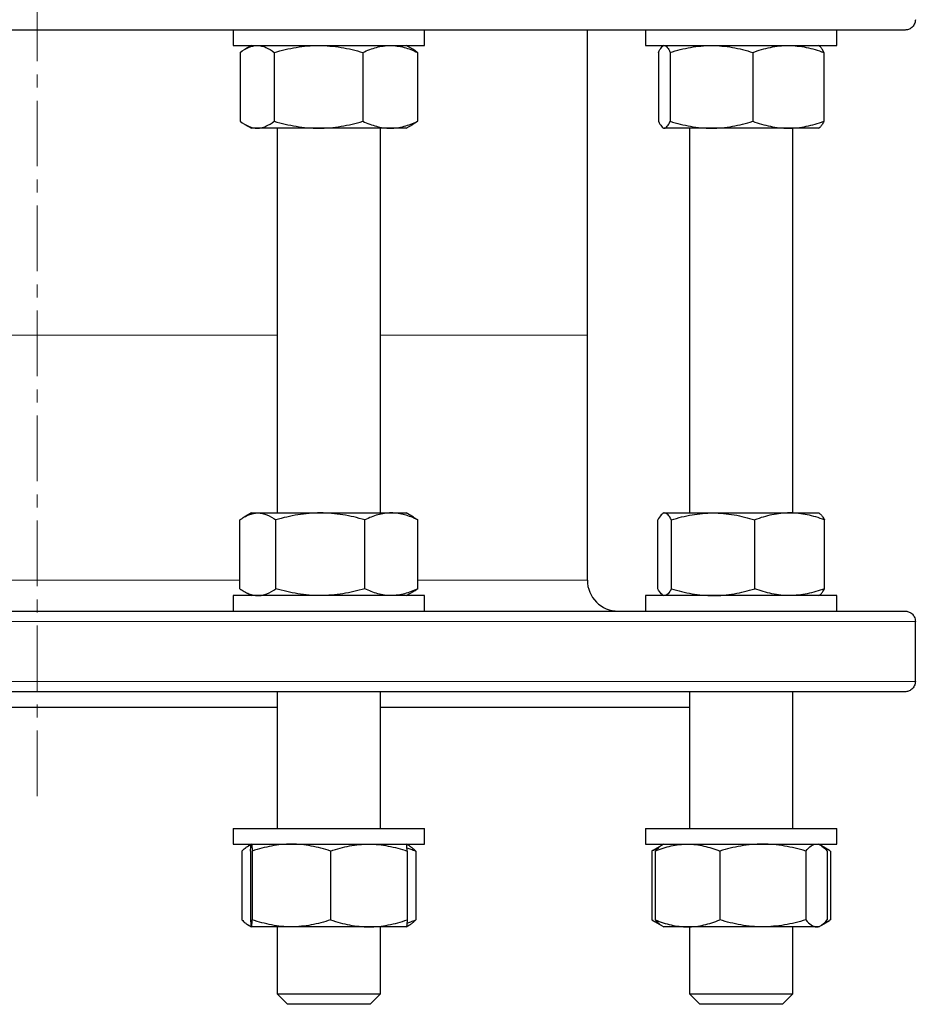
# Model space of a CAD drawing. Header units: millimetres. Extents: x 187 to 1019, y 129 to 935.
# Tile 2 of 7: x 360 to 534, y 129 to 320. Entities that reach past the tile are written whole.
import ezdxf

# ---------------------------------------------------------------- set-up
doc = ezdxf.new("R2010")
doc.units = ezdxf.units.MM
doc.linetypes.add('CENTERX2', pattern=[20.32, 12.7, -2.54, 2.54, -2.54])
doc.layers.add('FORMAT', color=7, linetype='Continuous')

msp = doc.modelspace()

# ---------------------------------------------------------------- linework, layer by layer
at = {"color": 7, "linetype": 'Continuous', "lineweight": 25}
for p, q in [((531.83, 318.05), (195.83, 318.05)), ((401.78, 318.05), (401.78, 315.05)), ((438.78, 315.05), (438.78, 318.05)), ((470.33, 258.99), (470.33, 318.05)), ((481.61, 318.05), (481.61, 315.05)), ((518.61, 315.05), (518.61, 318.05)), ((401.78, 315.05), (438.78, 315.05)), ((405.28, 315.05), (404.05, 314.34)), ((436.51, 314.34), (435.28, 315.05)), ((481.61, 315.05), (518.61, 315.05)), ((485.11, 315.05), (484.97, 314.98)), ((515.24, 314.98), (515.11, 315.05)), ((515.24, 314.97), (515.24, 314.98)), ((403.11, 313.71), (403.11, 300.39)), ((409.72, 313.71), (409.72, 300.39)), ((426.89, 313.71), (426.89, 300.39)), ((437.45, 313.71), (437.45, 300.39)), ((484.1, 313.71), (484.11, 313.72)), ((484.1, 313.71), (484.1, 300.39)), ((484.11, 313.71), (484.11, 300.39)), ((486.35, 313.71), (486.35, 300.39)), ((502.35, 313.71), (502.35, 300.39)), ((516.1, 313.71), (516.1, 300.39)), ((516.12, 313.71), (516.12, 300.39)), ((404.05, 299.76), (405.28, 299.05)), ((435.28, 299.05), (436.51, 299.76)), ((484.1, 300.39), (484.11, 300.39)), ((406.42, 299.05), (405.28, 299.05)), ((418.31, 299.05), (406.42, 299.05)), ((410.28, 299.05), (410.28, 224.59)), ((432.17, 299.05), (418.31, 299.05)), ((430.28, 224.59), (430.28, 299.05)), ((435.28, 299.05), (432.17, 299.05)), ((484.97, 299.13), (485.11, 299.05)), ((485.23, 299.05), (485.11, 299.05)), ((494.35, 299.05), (485.23, 299.05)), ((490.11, 299.05), (490.11, 224.59)), ((509.22, 299.05), (494.35, 299.05)), ((515.11, 299.05), (509.22, 299.05)), ((510.11, 224.59), (510.11, 299.05)), ((515.11, 299.05), (515.24, 299.13)), ((515.24, 299.13), (515.24, 299.13)), ((470.33, 211.59), (470.33, 258.99)), ((403.06, 209.93), (403.06, 223.25)), ((405.28, 224.59), (403.9, 223.79)), ((405.28, 224.59), (406.55, 224.59)), ((406.55, 224.59), (418.63, 224.59)), ((410.03, 209.93), (410.03, 223.25)), ((418.63, 224.59), (432.37, 224.59)), ((427.24, 209.93), (427.24, 223.25)), ((432.37, 224.59), (435.28, 224.59)), ((436.67, 223.79), (435.28, 224.59)), ((437.5, 209.93), (437.5, 223.25)), ((483.97, 209.93), (483.97, 223.25)), ((485.11, 224.59), (484.93, 224.49)), ((485.11, 224.59), (485.28, 224.59)), ((485.28, 224.59), (494.66, 224.59)), ((486.59, 209.93), (486.59, 223.25)), ((494.66, 224.59), (509.49, 224.59)), ((502.73, 209.93), (502.73, 223.25)), ((509.49, 224.59), (515.11, 224.59)), ((515.28, 224.49), (515.11, 224.59)), ((516.24, 209.93), (516.24, 223.25)), ((401.78, 208.59), (401.78, 205.59)), ((436.19, 208.59), (401.78, 208.59)), ((403.9, 209.39), (405.28, 208.59)), ((435.28, 208.59), (436.67, 209.39)), ((438.78, 208.59), (436.19, 208.59)), ((438.78, 205.59), (438.78, 208.59)), ((481.61, 208.59), (481.61, 205.59)), ((518.61, 208.59), (481.61, 208.59)), ((484.93, 208.69), (485.11, 208.59)), ((515.11, 208.59), (515.28, 208.69)), ((518.61, 205.59), (518.61, 208.59)), ((195.83, 205.59), (531.83, 205.59)), ((533.82, 191.99), (533.82, 203.59)), ((531.83, 189.99), (195.83, 189.99)), ((410.28, 189.99), (410.28, 163.49)), ((430.28, 163.49), (430.28, 189.99)), ((490.11, 189.99), (490.11, 163.49)), ((510.11, 163.49), (510.11, 189.99)), ((317.39, 186.99), (410.28, 186.99)), ((430.28, 186.99), (490.11, 186.99)), ((401.78, 163.49), (401.78, 160.49)), ((401.78, 163.49), (438.78, 163.49)), ((438.78, 160.49), (438.78, 163.49)), ((481.61, 163.49), (481.61, 160.49)), ((481.61, 163.49), (486.52, 163.49)), ((486.52, 163.49), (518.61, 163.49)), ((518.61, 160.49), (518.61, 163.49)), ((401.78, 160.49), (438.78, 160.49)), ((405.28, 160.49), (404.66, 160.13)), ((435.9, 160.13), (435.28, 160.49)), ((481.61, 160.49), (486.52, 160.49)), ((484.65, 160.23), (482.98, 159.26)), ((485.11, 160.49), (484.65, 160.23)), ((486.52, 160.49), (518.61, 160.49)), ((515.56, 160.23), (515.11, 160.49)), ((517.23, 159.26), (515.67, 160.16)), ((403.46, 159.15), (403.46, 145.83)), ((405.11, 159.15), (405.11, 145.83)), ((405.46, 159.15), (405.46, 145.83)), ((420.63, 159.15), (420.63, 145.83)), ((435.45, 159.15), (435.45, 145.83)), ((437.1, 159.15), (437.1, 145.83)), ((482.98, 159.26), (482.79, 159.15)), ((482.79, 159.15), (482.79, 145.83)), ((483.47, 159.15), (483.47, 145.83)), ((495.96, 159.15), (495.96, 145.83)), ((512.6, 159.15), (512.6, 145.83)), ((516.74, 159.15), (516.74, 145.83)), ((517.42, 159.15), (517.42, 145.83)), ((404.66, 144.85), (405.28, 144.49)), ((435.28, 144.49), (435.9, 144.85)), ((482.98, 145.72), (482.79, 145.83)), ((482.98, 145.72), (484.65, 144.75)), ((515.67, 144.82), (517.23, 145.72)), ((413.04, 144.49), (405.28, 144.49)), ((410.28, 144.49), (410.28, 131.49)), ((428.04, 144.49), (413.04, 144.49)), ((435.28, 144.49), (428.04, 144.49)), ((430.28, 131.49), (430.28, 144.49)), ((484.65, 144.75), (485.11, 144.49)), ((489.71, 144.49), (485.11, 144.49)), ((504.28, 144.49), (489.71, 144.49)), ((490.11, 144.49), (490.11, 131.49)), ((514.67, 144.49), (504.28, 144.49)), ((510.11, 131.49), (510.11, 144.49)), ((515.11, 144.49), (514.67, 144.49)), ((515.11, 144.49), (515.56, 144.75)), ((410.28, 131.49), (412.28, 129.49)), ((410.28, 131.49), (430.28, 131.49)), ((428.28, 129.49), (430.28, 131.49)), ((490.11, 131.49), (492.11, 129.49)), ((490.11, 131.49), (510.11, 131.49)), ((508.11, 129.49), (510.11, 131.49)), ((428.28, 129.49), (412.28, 129.49)), ((508.11, 129.49), (492.11, 129.49))]:
    msp.add_line(p, q, dxfattribs=at)
at = {"color": 8, "linetype": 'Continuous', "lineweight": 18}
for p, q in [((363.83, 258.99), (317.39, 258.99)), ((410.28, 258.99), (363.83, 258.99)), ((470.33, 258.99), (430.28, 258.99)), ((324.51, 211.59), (403.06, 211.59)), ((437.5, 211.59), (470.33, 211.59)), ((533.82, 203.59), (193.85, 203.59)), ((193.85, 191.99), (533.82, 191.99))]:
    msp.add_line(p, q, dxfattribs=at)
at = {"color": 7, "linetype": 'Continuous', "lineweight": 25}
msp.add_arc((476.33, 211.59), 6, 180, 270, dxfattribs=at)
for points, knots in [([(533.82, 320.05), (533.82, 319.89), (533.8, 319.74), (533.73, 319.43), (533.67, 319.29), (533.54, 319.03), (533.47, 318.91), (533.3, 318.7), (533.21, 318.61), (532.92, 318.36), (532.71, 318.24), (532.28, 318.09), (532.06, 318.05), (531.83, 318.05)], [0, 0, 0, 0, 0.125, 0.125, 0.25, 0.25, 0.375, 0.375, 0.5, 0.5, 0.75, 0.75, 1, 1, 1, 1]), ([(403.11, 313.71), (403.65, 314.12), (404.2, 314.46), (405.3, 314.92), (405.85, 315.05), (406.42, 315.05)], [0, 0, 0, 0, 0.5, 0.5, 1, 1, 1, 1]), ([(406.42, 315.05), (406.7, 315.05), (406.98, 315.02), (407.53, 314.9), (407.81, 314.81), (408.64, 314.46), (409.18, 314.12), (409.72, 313.71)], [0, 0, 0, 0, 0.25, 0.25, 0.5, 0.5, 1, 1, 1, 1]), ([(409.72, 313.71), (410.42, 313.92), (411.12, 314.1), (412.55, 314.43), (413.26, 314.58), (415.41, 314.93), (416.85, 315.05), (418.31, 315.05)], [0, 0, 0, 0, 0.25, 0.25, 0.5, 0.5, 1, 1, 1, 1]), ([(418.31, 315.05), (419.03, 315.05), (419.76, 315.02), (421.22, 314.9), (421.94, 314.81), (424.1, 314.45), (425.5, 314.12), (426.89, 313.71)], [0, 0, 0, 0, 0.25, 0.25, 0.5, 0.5, 1, 1, 1, 1]), ([(426.89, 313.71), (427.75, 314.12), (428.62, 314.46), (430.38, 314.92), (431.27, 315.05), (432.17, 315.05)], [0, 0, 0, 0, 0.5, 0.5, 1, 1, 1, 1]), ([(432.17, 315.05), (432.62, 315.05), (433.07, 315.02), (433.96, 314.9), (434.4, 314.81), (435.72, 314.46), (436.59, 314.12), (437.45, 313.71)], [0, 0, 0, 0, 0.25, 0.25, 0.5, 0.5, 1, 1, 1, 1]), ([(484.11, 313.71), (484.29, 314.12), (484.48, 314.46), (484.85, 314.92), (485.04, 315.05), (485.23, 315.05)], [0, 0, 0, 0, 0.5, 0.5, 1, 1, 1, 1]), ([(485.23, 315.05), (485.33, 315.05), (485.42, 315.02), (485.61, 314.9), (485.71, 314.81), (485.99, 314.46), (486.17, 314.12), (486.35, 313.71)], [0, 0, 0, 0, 0.25, 0.25, 0.5, 0.5, 1, 1, 1, 1]), ([(486.35, 313.71), (487.66, 314.12), (488.98, 314.46), (491.64, 314.92), (492.99, 315.05), (494.35, 315.05)], [0, 0, 0, 0, 0.5, 0.5, 1, 1, 1, 1]), ([(494.35, 315.05), (495.03, 315.05), (495.71, 315.02), (497.06, 314.9), (497.73, 314.81), (499.73, 314.46), (501.04, 314.12), (502.35, 313.71)], [0, 0, 0, 0, 0.25, 0.25, 0.5, 0.5, 1, 1, 1, 1]), ([(502.35, 313.71), (502.91, 313.92), (503.47, 314.1), (504.61, 314.43), (505.19, 314.58), (506.91, 314.93), (508.06, 315.05), (509.22, 315.05)], [0, 0, 0, 0, 0.25, 0.25, 0.5, 0.5, 1, 1, 1, 1]), ([(509.22, 315.05), (509.81, 315.05), (510.39, 315.02), (511.56, 314.9), (512.14, 314.81), (513.86, 314.45), (514.99, 314.12), (516.1, 313.71)], [0, 0, 0, 0, 0.25, 0.25, 0.5, 0.5, 1, 1, 1, 1]), ([(516.1, 313.71), (516.04, 313.84), (515.92, 314.1), (515.74, 314.43), (515.55, 314.7), (515.38, 314.88), (515.28, 314.94), (515.23, 314.97)], [0, 0, 0, 0, 0.2124835, 0.4250271, 0.63746, 0.8539048, 1, 1, 1, 1]), ([(437.45, 313.71), (437.27, 313.84), (436.96, 314.07), (436.64, 314.26), (436.51, 314.34)], [0, 0, 0, 0, 0.570402, 1, 1, 1, 1]), ([(403.11, 300.39), (403.65, 299.98), (404.2, 299.65), (405.3, 299.18), (405.85, 299.05), (406.42, 299.05)], [0, 0, 0, 0, 0.5, 0.5, 1, 1, 1, 1]), ([(406.42, 299.05), (406.7, 299.05), (406.98, 299.08), (407.53, 299.21), (407.81, 299.3), (408.64, 299.65), (409.18, 299.98), (409.72, 300.39)], [0, 0, 0, 0, 0.25, 0.25, 0.5, 0.5, 1, 1, 1, 1]), ([(409.72, 300.39), (410.42, 300.19), (411.12, 300), (412.55, 299.67), (413.26, 299.53), (415.41, 299.18), (416.85, 299.05), (418.31, 299.05)], [0, 0, 0, 0, 0.25, 0.25, 0.5, 0.5, 1, 1, 1, 1]), ([(418.31, 299.05), (419.03, 299.05), (419.76, 299.08), (421.22, 299.21), (421.94, 299.3), (424.1, 299.65), (425.5, 299.99), (426.89, 300.39)], [0, 0, 0, 0, 0.25, 0.25, 0.5, 0.5, 1, 1, 1, 1]), ([(426.89, 300.39), (427.75, 299.98), (428.62, 299.65), (430.38, 299.18), (431.27, 299.05), (432.17, 299.05)], [0, 0, 0, 0, 0.5, 0.5, 1, 1, 1, 1]), ([(432.17, 299.05), (432.62, 299.05), (433.07, 299.08), (433.96, 299.21), (434.4, 299.3), (435.72, 299.65), (436.59, 299.98), (437.45, 300.39)], [0, 0, 0, 0, 0.25, 0.25, 0.5, 0.5, 1, 1, 1, 1]), ([(437.45, 300.39), (437.27, 300.26), (436.96, 300.03), (436.64, 299.85), (436.51, 299.77)], [0, 0, 0, 0, 0.5704022, 1, 1, 1, 1]), ([(484.11, 300.39), (484.29, 299.98), (484.48, 299.65), (484.85, 299.18), (485.04, 299.05), (485.23, 299.05)], [0, 0, 0, 0, 0.5, 0.5, 1, 1, 1, 1]), ([(485.23, 299.05), (485.33, 299.05), (485.42, 299.08), (485.61, 299.21), (485.71, 299.3), (485.99, 299.65), (486.17, 299.98), (486.35, 300.39)], [0, 0, 0, 0, 0.25, 0.25, 0.5, 0.5, 1, 1, 1, 1]), ([(486.35, 300.39), (487.66, 299.98), (488.98, 299.65), (491.64, 299.18), (492.99, 299.05), (494.35, 299.05)], [0, 0, 0, 0, 0.5, 0.5, 1, 1, 1, 1]), ([(494.35, 299.05), (495.03, 299.05), (495.71, 299.08), (497.06, 299.21), (497.73, 299.3), (499.73, 299.65), (501.04, 299.98), (502.35, 300.39)], [0, 0, 0, 0, 0.25, 0.25, 0.5, 0.5, 1, 1, 1, 1]), ([(502.35, 300.39), (502.91, 300.19), (503.47, 300), (504.61, 299.67), (505.19, 299.53), (506.91, 299.18), (508.06, 299.05), (509.22, 299.05)], [0, 0, 0, 0, 0.25, 0.25, 0.5, 0.5, 1, 1, 1, 1]), ([(509.22, 299.05), (509.81, 299.05), (510.39, 299.08), (511.56, 299.21), (512.14, 299.3), (513.86, 299.65), (514.99, 299.99), (516.1, 300.39)], [0, 0, 0, 0, 0.25, 0.25, 0.5, 0.5, 1, 1, 1, 1]), ([(516.1, 300.39), (516.04, 300.26), (515.92, 300), (515.74, 299.68), (515.55, 299.41), (515.38, 299.22), (515.28, 299.16), (515.23, 299.13)], [0, 0, 0, 0, 0.212483, 0.425027, 0.63746, 0.853905, 1, 1, 1, 1]), ([(403.06, 223.25), (403.35, 223.45), (403.63, 223.64), (404.21, 223.97), (404.5, 224.11), (405.37, 224.46), (405.96, 224.59), (406.55, 224.59)], [0, 0, 0, 0, 0.25, 0.25, 0.5, 0.5, 1, 1, 1, 1]), ([(406.55, 224.59), (406.84, 224.59), (407.13, 224.56), (407.73, 224.43), (408.02, 224.34), (408.89, 223.99), (409.46, 223.65), (410.03, 223.25)], [0, 0, 0, 0, 0.25, 0.25, 0.5, 0.5, 1, 1, 1, 1]), ([(418.63, 224.59), (417.9, 224.59), (417.17, 224.56), (415.72, 224.44), (415, 224.34), (412.85, 223.99), (411.43, 223.66), (410.03, 223.25)], [0, 0, 0, 0, 0.25, 0.25, 0.5, 0.5, 1, 1, 1, 1]), ([(427.24, 223.25), (425.83, 223.66), (424.42, 224), (421.55, 224.46), (420.1, 224.59), (418.63, 224.59)], [0, 0, 0, 0, 0.5, 0.5, 1, 1, 1, 1]), ([(432.37, 224.59), (431.93, 224.59), (431.5, 224.56), (430.63, 224.44), (430.2, 224.34), (428.92, 223.99), (428.08, 223.66), (427.24, 223.25)], [0, 0, 0, 0, 0.25, 0.25, 0.5, 0.5, 1, 1, 1, 1]), ([(437.5, 223.25), (436.66, 223.66), (435.81, 224), (434.11, 224.46), (433.24, 224.59), (432.37, 224.59)], [0, 0, 0, 0, 0.5, 0.5, 1, 1, 1, 1]), ([(436.66, 223.78), (436.73, 223.75), (437.01, 223.59), (437.29, 223.4), (437.5, 223.25)], [0, 0, 0, 0, 0.245669, 1, 1, 1, 1]), ([(485.28, 224.59), (485.17, 224.59), (485.06, 224.56), (484.83, 224.44), (484.73, 224.34), (484.4, 223.99), (484.18, 223.66), (483.97, 223.25)], [0, 0, 0, 0, 0.25, 0.25, 0.5, 0.5, 1, 1, 1, 1]), ([(486.59, 223.25), (486.37, 223.66), (486.16, 224), (485.72, 224.46), (485.5, 224.59), (485.28, 224.59)], [0, 0, 0, 0, 0.5, 0.5, 1, 1, 1, 1]), ([(486.59, 223.25), (487.25, 223.45), (487.91, 223.64), (489.25, 223.97), (489.92, 224.11), (491.94, 224.46), (493.29, 224.59), (494.66, 224.59)], [0, 0, 0, 0, 0.25, 0.25, 0.5, 0.5, 1, 1, 1, 1]), ([(494.66, 224.59), (495.34, 224.59), (496.02, 224.56), (497.4, 224.43), (498.08, 224.34), (500.1, 223.99), (501.42, 223.65), (502.73, 223.25)], [0, 0, 0, 0, 0.25, 0.25, 0.5, 0.5, 1, 1, 1, 1]), ([(509.49, 224.59), (508.91, 224.59), (508.34, 224.56), (507.2, 224.44), (506.63, 224.34), (504.94, 223.99), (503.83, 223.66), (502.73, 223.25)], [0, 0, 0, 0, 0.25, 0.25, 0.5, 0.5, 1, 1, 1, 1]), ([(516.24, 223.25), (515.14, 223.66), (514.02, 224), (511.77, 224.46), (510.64, 224.59), (509.49, 224.59)], [0, 0, 0, 0, 0.5, 0.5, 1, 1, 1, 1]), ([(515.28, 224.48), (515.33, 224.45), (515.45, 224.38), (515.64, 224.19), (515.84, 223.93), (516.04, 223.62), (516.18, 223.37), (516.24, 223.25)], [0, 0, 0, 0, 0.156708, 0.364678, 0.576406, 0.78823, 1, 1, 1, 1]), ([(403.06, 209.93), (403.35, 209.73), (403.63, 209.54), (404.21, 209.21), (404.5, 209.07), (405.37, 208.72), (405.96, 208.59), (406.55, 208.59)], [0, 0, 0, 0, 0.25, 0.25, 0.5, 0.5, 1, 1, 1, 1]), ([(406.55, 208.59), (406.84, 208.59), (407.13, 208.62), (407.73, 208.74), (408.02, 208.84), (408.89, 209.19), (409.46, 209.53), (410.03, 209.93)], [0, 0, 0, 0, 0.25, 0.25, 0.5, 0.5, 1, 1, 1, 1]), ([(418.63, 208.59), (417.9, 208.59), (417.17, 208.62), (415.72, 208.74), (415, 208.83), (412.85, 209.18), (411.43, 209.52), (410.03, 209.93)], [0, 0, 0, 0, 0.25, 0.25, 0.5, 0.5, 1, 1, 1, 1]), ([(427.24, 209.93), (425.83, 209.52), (424.42, 209.18), (421.55, 208.72), (420.1, 208.59), (418.63, 208.59)], [0, 0, 0, 0, 0.5, 0.5, 1, 1, 1, 1]), ([(432.37, 208.59), (431.93, 208.59), (431.5, 208.62), (430.63, 208.74), (430.2, 208.83), (428.92, 209.18), (428.08, 209.52), (427.24, 209.93)], [0, 0, 0, 0, 0.25, 0.25, 0.5, 0.5, 1, 1, 1, 1]), ([(437.5, 209.93), (436.66, 209.52), (435.81, 209.18), (434.11, 208.72), (433.24, 208.59), (432.37, 208.59)], [0, 0, 0, 0, 0.5, 0.5, 1, 1, 1, 1]), ([(436.66, 209.4), (436.73, 209.43), (437.01, 209.59), (437.29, 209.78), (437.5, 209.93)], [0, 0, 0, 0, 0.245669, 1, 1, 1, 1]), ([(485.28, 208.59), (485.17, 208.59), (485.06, 208.62), (484.83, 208.74), (484.73, 208.83), (484.4, 209.18), (484.18, 209.52), (483.97, 209.93)], [0, 0, 0, 0, 0.25, 0.25, 0.5, 0.5, 1, 1, 1, 1]), ([(486.59, 209.93), (486.37, 209.52), (486.16, 209.18), (485.72, 208.72), (485.5, 208.59), (485.28, 208.59)], [0, 0, 0, 0, 0.5, 0.5, 1, 1, 1, 1]), ([(486.59, 209.93), (487.25, 209.73), (487.91, 209.54), (489.25, 209.21), (489.92, 209.07), (491.94, 208.72), (493.29, 208.59), (494.66, 208.59)], [0, 0, 0, 0, 0.25, 0.25, 0.5, 0.5, 1, 1, 1, 1]), ([(494.66, 208.59), (495.34, 208.59), (496.02, 208.62), (497.4, 208.74), (498.08, 208.84), (500.1, 209.19), (501.42, 209.53), (502.73, 209.93)], [0, 0, 0, 0, 0.25, 0.25, 0.5, 0.5, 1, 1, 1, 1]), ([(509.49, 208.59), (508.91, 208.59), (508.34, 208.62), (507.2, 208.74), (506.63, 208.83), (504.94, 209.18), (503.83, 209.52), (502.73, 209.93)], [0, 0, 0, 0, 0.25, 0.25, 0.5, 0.5, 1, 1, 1, 1]), ([(516.24, 209.93), (515.14, 209.52), (514.02, 209.18), (511.77, 208.72), (510.64, 208.59), (509.49, 208.59)], [0, 0, 0, 0, 0.5, 0.5, 1, 1, 1, 1]), ([(515.28, 208.7), (515.33, 208.73), (515.45, 208.8), (515.64, 208.99), (515.84, 209.25), (516.04, 209.56), (516.18, 209.81), (516.24, 209.93)], [0, 0, 0, 0, 0.156708, 0.364678, 0.576406, 0.78823, 1, 1, 1, 1]), ([(531.83, 205.59), (531.94, 205.59), (532.06, 205.58), (532.28, 205.54), (532.39, 205.51), (532.6, 205.44), (532.71, 205.39), (532.92, 205.27), (533.02, 205.2), (533.21, 205.04), (533.3, 204.94), (533.47, 204.73), (533.54, 204.61), (533.67, 204.35), (533.72, 204.21), (533.8, 203.91), (533.82, 203.75), (533.82, 203.59)], [0, 0, 0, 0, 0.125, 0.125, 0.25, 0.25, 0.375, 0.375, 0.5, 0.5, 0.625, 0.625, 0.75, 0.75, 0.875, 0.875, 1, 1, 1, 1]), ([(533.82, 191.99), (533.82, 191.83), (533.8, 191.67), (533.73, 191.37), (533.67, 191.23), (533.54, 190.97), (533.47, 190.85), (533.3, 190.64), (533.21, 190.54), (532.92, 190.3), (532.71, 190.18), (532.28, 190.03), (532.06, 189.99), (531.83, 189.99)], [0, 0, 0, 0, 0.125, 0.125, 0.25, 0.25, 0.375, 0.375, 0.5, 0.5, 0.75, 0.75, 1, 1, 1, 1]), ([(403.46, 159.15), (403.56, 159.25), (403.77, 159.46), (404.12, 159.76), (404.51, 160.05), (404.9, 160.28), (405.14, 160.35), (405.24, 160.38)], [0, 0, 0, 0, 0.173741, 0.347615, 0.597093, 0.846545, 1, 1, 1, 1]), ([(405.11, 159.15), (405.14, 159.56), (405.17, 159.9), (405.22, 160.36), (405.25, 160.49), (405.28, 160.49)], [0, 0, 0, 0, 0.5, 0.5, 1, 1, 1, 1]), ([(405.28, 160.49), (405.3, 160.49), (405.31, 160.46), (405.34, 160.34), (405.36, 160.24), (405.4, 159.89), (405.43, 159.56), (405.46, 159.15)], [0, 0, 0, 0, 0.25, 0.25, 0.5, 0.5, 1, 1, 1, 1]), ([(413.04, 160.49), (412.4, 160.49), (411.76, 160.46), (410.47, 160.33), (409.83, 160.24), (407.93, 159.89), (406.68, 159.55), (405.46, 159.15)], [0, 0, 0, 0, 0.25, 0.25, 0.5, 0.5, 1, 1, 1, 1]), ([(420.63, 159.15), (420.01, 159.35), (419.39, 159.54), (418.13, 159.87), (417.5, 160.01), (415.6, 160.36), (414.32, 160.49), (413.04, 160.49)], [0, 0, 0, 0, 0.25, 0.25, 0.5, 0.5, 1, 1, 1, 1]), ([(420.63, 159.15), (421.84, 159.56), (423.06, 159.9), (425.53, 160.36), (426.78, 160.49), (428.04, 160.49)], [0, 0, 0, 0, 0.5, 0.5, 1, 1, 1, 1]), ([(428.04, 160.49), (428.67, 160.49), (429.3, 160.46), (430.55, 160.34), (431.17, 160.24), (433.02, 159.89), (434.24, 159.56), (435.45, 159.15)], [0, 0, 0, 0, 0.25, 0.25, 0.5, 0.5, 1, 1, 1, 1]), ([(435.45, 159.15), (435.42, 159.56), (435.39, 159.9), (435.34, 160.36), (435.31, 160.49), (435.28, 160.49)], [0, 0, 0, 0, 0.5, 0.5, 1, 1, 1, 1]), ([(435.9, 160.13), (436.01, 160.06), (436.26, 159.91), (436.66, 159.58), (436.95, 159.29), (437.1, 159.15)], [0, 0, 0, 0, 0.2701, 0.635034, 1, 1, 1, 1]), ([(483.47, 159.15), (484.49, 159.56), (485.52, 159.9), (487.6, 160.36), (488.65, 160.49), (489.71, 160.49)], [0, 0, 0, 0, 0.5, 0.5, 1, 1, 1, 1]), ([(484.66, 160.22), (484.58, 160.18), (484.4, 160.07), (484.11, 159.83), (483.79, 159.52), (483.57, 159.27), (483.47, 159.15)], [0, 0, 0, 0, 0.188294, 0.458804, 0.729436, 1, 1, 1, 1]), ([(489.71, 160.49), (490.24, 160.49), (490.78, 160.46), (491.83, 160.34), (492.35, 160.24), (493.91, 159.89), (494.94, 159.56), (495.96, 159.15)], [0, 0, 0, 0, 0.25, 0.25, 0.5, 0.5, 1, 1, 1, 1]), ([(504.28, 160.49), (503.58, 160.49), (502.87, 160.46), (501.45, 160.33), (500.75, 160.24), (498.67, 159.89), (497.31, 159.55), (495.96, 159.15)], [0, 0, 0, 0, 0.25, 0.25, 0.5, 0.5, 1, 1, 1, 1]), ([(512.6, 159.15), (511.92, 159.35), (511.24, 159.54), (509.86, 159.87), (509.16, 160.01), (507.08, 160.36), (505.68, 160.49), (504.28, 160.49)], [0, 0, 0, 0, 0.25, 0.25, 0.5, 0.5, 1, 1, 1, 1]), ([(512.6, 159.15), (512.94, 159.56), (513.28, 159.9), (513.97, 160.36), (514.32, 160.49), (514.67, 160.49)], [0, 0, 0, 0, 0.5, 0.5, 1, 1, 1, 1]), ([(514.67, 160.49), (514.85, 160.49), (515.02, 160.46), (515.37, 160.34), (515.55, 160.24), (516.06, 159.89), (516.4, 159.56), (516.74, 159.15)], [0, 0, 0, 0, 0.25, 0.25, 0.5, 0.5, 1, 1, 1, 1]), ([(435.4, 159.77), (435.66, 159.69), (436.23, 159.5), (436.79, 159.27), (437.1, 159.15)], [0, 0, 0, 0, 0.455609, 1, 1, 1, 1]), ([(482.79, 159.15), (483.03, 159.28), (483.45, 159.51), (483.87, 159.69), (484.05, 159.77)], [0, 0, 0, 0, 0.576768, 1, 1, 1, 1]), ([(517.42, 159.15), (517.25, 159.25), (516.9, 159.45), (516.45, 159.69), (516.18, 159.8), (516.09, 159.83)], [0, 0, 0, 0, 0.397258, 0.794818, 1, 1, 1, 1]), ([(403.46, 145.83), (403.56, 145.73), (403.77, 145.52), (404.12, 145.22), (404.51, 144.93), (404.9, 144.7), (405.14, 144.63), (405.24, 144.6)], [0, 0, 0, 0, 0.1737413, 0.3476146, 0.5970929, 0.8465451, 1, 1, 1, 1]), ([(405.11, 145.83), (405.14, 145.42), (405.17, 145.08), (405.22, 144.62), (405.25, 144.49), (405.28, 144.49)], [0, 0, 0, 0, 0.5, 0.5, 1, 1, 1, 1]), ([(405.28, 144.49), (405.3, 144.49), (405.31, 144.52), (405.34, 144.64), (405.36, 144.73), (405.4, 145.08), (405.43, 145.42), (405.46, 145.83)], [0, 0, 0, 0, 0.25, 0.25, 0.5, 0.5, 1, 1, 1, 1]), ([(413.04, 144.49), (412.4, 144.49), (411.76, 144.52), (410.47, 144.64), (409.83, 144.74), (407.93, 145.09), (406.68, 145.43), (405.46, 145.83)], [0, 0, 0, 0, 0.25, 0.25, 0.5, 0.5, 1, 1, 1, 1]), ([(420.63, 145.83), (420.01, 145.63), (419.39, 145.44), (418.13, 145.11), (417.5, 144.97), (415.6, 144.62), (414.32, 144.49), (413.04, 144.49)], [0, 0, 0, 0, 0.25, 0.25, 0.5, 0.5, 1, 1, 1, 1]), ([(420.63, 145.83), (421.84, 145.42), (423.06, 145.08), (425.53, 144.62), (426.78, 144.49), (428.04, 144.49)], [0, 0, 0, 0, 0.5, 0.5, 1, 1, 1, 1]), ([(428.04, 144.49), (428.67, 144.49), (429.3, 144.52), (430.55, 144.64), (431.17, 144.73), (433.02, 145.08), (434.24, 145.42), (435.45, 145.83)], [0, 0, 0, 0, 0.25, 0.25, 0.5, 0.5, 1, 1, 1, 1]), ([(435.45, 145.83), (435.42, 145.42), (435.39, 145.08), (435.34, 144.62), (435.31, 144.49), (435.28, 144.49)], [0, 0, 0, 0, 0.5, 0.5, 1, 1, 1, 1]), ([(435.4, 145.21), (435.66, 145.29), (436.23, 145.48), (436.79, 145.71), (437.1, 145.83)], [0, 0, 0, 0, 0.455609, 1, 1, 1, 1]), ([(435.9, 144.85), (436.01, 144.92), (436.26, 145.07), (436.66, 145.4), (436.95, 145.69), (437.1, 145.83)], [0, 0, 0, 0, 0.2701001, 0.6350338, 1, 1, 1, 1]), ([(482.79, 145.83), (483.03, 145.7), (483.45, 145.47), (483.87, 145.29), (484.05, 145.21)], [0, 0, 0, 0, 0.576768, 1, 1, 1, 1]), ([(483.47, 145.83), (484.49, 145.42), (485.52, 145.08), (487.6, 144.62), (488.65, 144.49), (489.71, 144.49)], [0, 0, 0, 0, 0.5, 0.5, 1, 1, 1, 1]), ([(484.66, 144.76), (484.58, 144.8), (484.4, 144.91), (484.11, 145.15), (483.79, 145.46), (483.57, 145.71), (483.47, 145.83)], [0, 0, 0, 0, 0.188294, 0.458804, 0.729436, 1, 1, 1, 1]), ([(489.71, 144.49), (490.24, 144.49), (490.78, 144.52), (491.83, 144.64), (492.35, 144.73), (493.91, 145.08), (494.94, 145.42), (495.96, 145.83)], [0, 0, 0, 0, 0.25, 0.25, 0.5, 0.5, 1, 1, 1, 1]), ([(504.28, 144.49), (503.58, 144.49), (502.87, 144.52), (501.45, 144.64), (500.75, 144.74), (498.67, 145.09), (497.31, 145.43), (495.96, 145.83)], [0, 0, 0, 0, 0.25, 0.25, 0.5, 0.5, 1, 1, 1, 1]), ([(512.6, 145.83), (511.92, 145.63), (511.24, 145.44), (509.86, 145.11), (509.16, 144.97), (507.08, 144.62), (505.68, 144.49), (504.28, 144.49)], [0, 0, 0, 0, 0.25, 0.25, 0.5, 0.5, 1, 1, 1, 1]), ([(512.6, 145.83), (512.94, 145.42), (513.28, 145.08), (513.97, 144.62), (514.32, 144.49), (514.67, 144.49)], [0, 0, 0, 0, 0.5, 0.5, 1, 1, 1, 1]), ([(514.67, 144.49), (514.85, 144.49), (515.02, 144.52), (515.37, 144.64), (515.55, 144.73), (516.06, 145.08), (516.4, 145.42), (516.74, 145.83)], [0, 0, 0, 0, 0.25, 0.25, 0.5, 0.5, 1, 1, 1, 1]), ([(517.42, 145.83), (517.25, 145.73), (516.9, 145.53), (516.45, 145.29), (516.18, 145.18), (516.09, 145.14)], [0, 0, 0, 0, 0.397258, 0.794818, 1, 1, 1, 1])]:
    msp.add_open_spline(points, degree=3, knots=knots, dxfattribs=at)
at = {"layer": 'FORMAT', "linetype": 'CENTERX2', "lineweight": 18}
msp.add_line((363.83, 169.76), (363.83, 447.29), dxfattribs=at)

doc.saveas('drawing.dxf')
